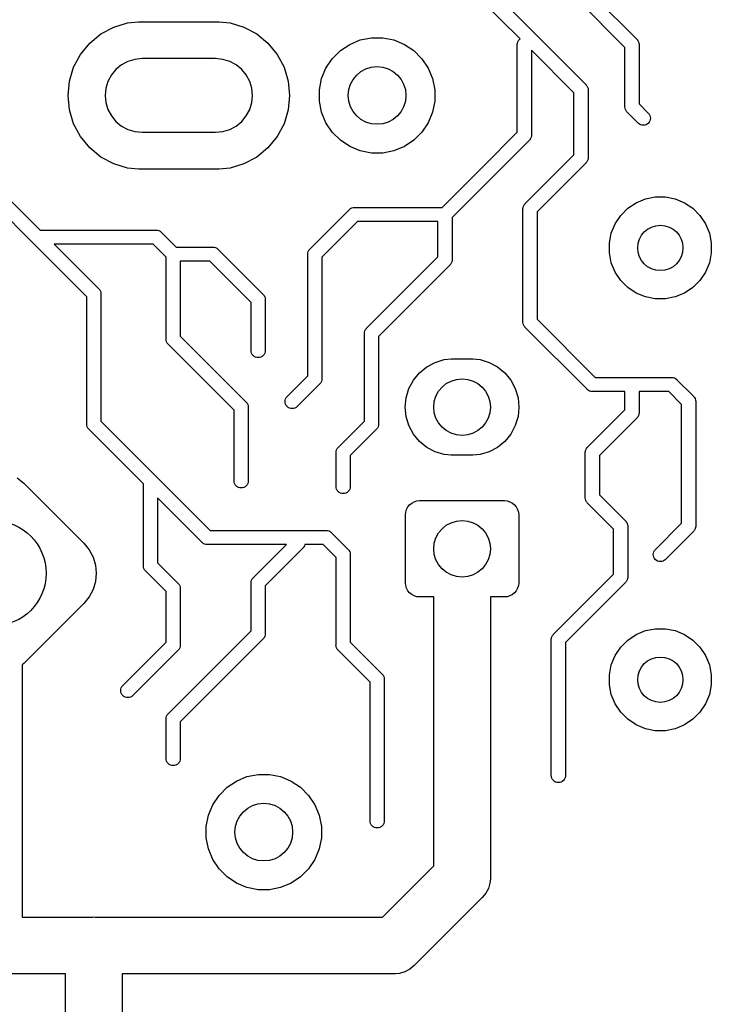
# Model space of a CAD drawing. Extents: x 5.02 to 6.67, y -5.6 to -2.91.
# Tile 7 of 9: x 6.19 to 6.67, y -4.96 to -4.28. Entities that reach past the tile are written whole.
import ezdxf

# ---------------------------------------------------------------- set-up
doc = ezdxf.new("R2010")
doc.units = 0
doc.header["$MEASUREMENT"] = 0
doc.layers.add('BLACK', color=7, linetype='CONTINUOUS')

msp = doc.modelspace()

# ---------------------------------------------------------------- linework, layer by layer
at = {"layer": 'BLACK', "linetype": 'CONTINUOUS'}
for p, q in [((6.58239, -4.25653), (6.61748, -4.29163)), ((6.53638, -4.29137), (6.5085, -4.26349)), ((6.52369, -4.26476), (6.58205, -4.32312)), ((6.60925, -4.29731), (6.5767, -4.26476)), ((6.25394, -4.28319), (6.26359, -4.28027)), ((6.26359, -4.28027), (6.27111, -4.27953)), ((6.27111, -4.27953), (6.32732, -4.27953)), ((6.32732, -4.27953), (6.33484, -4.28027)), ((6.33484, -4.28027), (6.34448, -4.28319)), ((6.23726, -4.29434), (6.24505, -4.28795)), ((6.24505, -4.28795), (6.25394, -4.28319)), ((6.34448, -4.28319), (6.35338, -4.28795)), ((6.35338, -4.28795), (6.36117, -4.29434)), ((6.23086, -4.30214), (6.23726, -4.29434)), ((6.36117, -4.29434), (6.36756, -4.30214)), ((6.41146, -4.29958), (6.41802, -4.29519)), ((6.41802, -4.29519), (6.42532, -4.29217)), ((6.42532, -4.29217), (6.43306, -4.29063)), ((6.43306, -4.29063), (6.44096, -4.29063)), ((6.44096, -4.29063), (6.4487, -4.29217)), ((6.4487, -4.29217), (6.45599, -4.29519)), ((6.45599, -4.29519), (6.46256, -4.29958)), ((6.53445, -4.29503), (6.53452, -4.29431)), ((6.53445, -4.35623), (6.53445, -4.29503)), ((6.53452, -4.29431), (6.5348, -4.29338)), ((6.5348, -4.29338), (6.53526, -4.29253)), ((6.53526, -4.29253), (6.53587, -4.29178)), ((6.53587, -4.29178), (6.53638, -4.29137)), ((6.61748, -4.29163), (6.61767, -4.29178)), ((6.61767, -4.29178), (6.61782, -4.29197)), ((6.61782, -4.29197), (6.61782, -4.29197)), ((6.61782, -4.29197), (6.61799, -4.29217)), ((6.61799, -4.29217), (6.61828, -4.29253)), ((6.61828, -4.29253), (6.61874, -4.29338)), ((6.61874, -4.29338), (6.61902, -4.29431)), ((6.61902, -4.29431), (6.61909, -4.29503)), ((6.61909, -4.29503), (6.61909, -4.29503)), ((6.61909, -4.29503), (6.61912, -4.29528)), ((6.61912, -4.29528), (6.61909, -4.29552)), ((6.61909, -4.29552), (6.61909, -4.33654)), ((6.22611, -4.31103), (6.23086, -4.30214)), ((6.36756, -4.30214), (6.37232, -4.31103)), ((6.40588, -4.30516), (6.41146, -4.29958)), ((6.46256, -4.29958), (6.46814, -4.30516)), ((6.57382, -4.32881), (6.54429, -4.29928)), ((6.54429, -4.29928), (6.54429, -4.35803)), ((6.60925, -4.33834), (6.60925, -4.29731)), ((6.2594, -4.30943), (6.25553, -4.31261)), ((6.26383, -4.30707), (6.2594, -4.30943)), ((6.26863, -4.30561), (6.26383, -4.30707)), ((6.27362, -4.30512), (6.26863, -4.30561)), ((6.3248, -4.30512), (6.27362, -4.30512)), ((6.3298, -4.30561), (6.3248, -4.30512)), ((6.3346, -4.30707), (6.3298, -4.30561)), ((6.33902, -4.30943), (6.3346, -4.30707)), ((6.3429, -4.31261), (6.33902, -4.30943)), ((6.40149, -4.31172), (6.40588, -4.30516)), ((6.46814, -4.30516), (6.47253, -4.31172)), ((6.22318, -4.32068), (6.22611, -4.31103)), ((6.25234, -4.31649), (6.24998, -4.32092)), ((6.25553, -4.31261), (6.25234, -4.31649)), ((6.34608, -4.31649), (6.3429, -4.31261)), ((6.34845, -4.32092), (6.34608, -4.31649)), ((6.37232, -4.31103), (6.37524, -4.32068)), ((6.39847, -4.31902), (6.40149, -4.31172)), ((6.47253, -4.31172), (6.47555, -4.31902)), ((6.22219, -4.33071), (6.22318, -4.32068)), ((6.24998, -4.32092), (6.24852, -4.32572)), ((6.3499, -4.32572), (6.34845, -4.32092)), ((6.37524, -4.32068), (6.37623, -4.33071)), ((6.39693, -4.32676), (6.39847, -4.31902)), ((6.47555, -4.31902), (6.47709, -4.32676)), ((6.58205, -4.32312), (6.58224, -4.32327)), ((6.58224, -4.32327), (6.58239, -4.32346)), ((6.24852, -4.32572), (6.24803, -4.33071)), ((6.35039, -4.33071), (6.3499, -4.32572)), ((6.39693, -4.33466), (6.39693, -4.32676)), ((6.47709, -4.32676), (6.47709, -4.33466)), ((6.57382, -4.37198), (6.57382, -4.32881)), ((6.58239, -4.32346), (6.58285, -4.32402)), ((6.58285, -4.32402), (6.58331, -4.32488)), ((6.58331, -4.32488), (6.58359, -4.32581)), ((6.58359, -4.32581), (6.58366, -4.32653)), ((6.58366, -4.32653), (6.58366, -4.32653)), ((6.58366, -4.32653), (6.58369, -4.32677)), ((6.58369, -4.32677), (6.58366, -4.32701)), ((6.58366, -4.32701), (6.58366, -4.37377)), ((6.22318, -4.34074), (6.22219, -4.33071)), ((6.24803, -4.33071), (6.24852, -4.3357)), ((6.24852, -4.3357), (6.24998, -4.3405)), ((6.34845, -4.3405), (6.3499, -4.3357)), ((6.3499, -4.3357), (6.35039, -4.33071)), ((6.37623, -4.33071), (6.37524, -4.34074)), ((6.39847, -4.3424), (6.39693, -4.33466)), ((6.47709, -4.33466), (6.47555, -4.3424)), ((6.61909, -4.33654), (6.6257, -4.34315)), ((6.22611, -4.35039), (6.22318, -4.34074)), ((6.24998, -4.3405), (6.25234, -4.34493)), ((6.34608, -4.34493), (6.34845, -4.3405)), ((6.37524, -4.34074), (6.37232, -4.35039)), ((6.40149, -4.34969), (6.39847, -4.3424)), ((6.47555, -4.3424), (6.47253, -4.34969)), ((6.60923, -4.33858), (6.60925, -4.33834)), ((6.60932, -4.33955), (6.60923, -4.33858)), ((6.6096, -4.34048), (6.60932, -4.33955)), ((6.61006, -4.34133), (6.6096, -4.34048)), ((6.61036, -4.3417), (6.61006, -4.34133)), ((6.61068, -4.34208), (6.61036, -4.3417)), ((6.61086, -4.34223), (6.61068, -4.34208)), ((6.61874, -4.35011), (6.61086, -4.34223)), ((6.6257, -4.34315), (6.62616, -4.34371)), ((6.62616, -4.34371), (6.62662, -4.34456)), ((6.23086, -4.35928), (6.22611, -4.35039)), ((6.25234, -4.34493), (6.25553, -4.3488)), ((6.25553, -4.3488), (6.2594, -4.35199)), ((6.33902, -4.35199), (6.3429, -4.3488)), ((6.3429, -4.3488), (6.34608, -4.34493)), ((6.37232, -4.35039), (6.36756, -4.35928)), ((6.40588, -4.35626), (6.40149, -4.34969)), ((6.47253, -4.34969), (6.46814, -4.35626)), ((6.6193, -4.35057), (6.61874, -4.35011)), ((6.62015, -4.35103), (6.6193, -4.35057)), ((6.62479, -4.35057), (6.62394, -4.35103)), ((6.62554, -4.34995), (6.62479, -4.35057)), ((6.62616, -4.3492), (6.62554, -4.34995)), ((6.62662, -4.34835), (6.62616, -4.3492)), ((6.62662, -4.34456), (6.6269, -4.34549)), ((6.6269, -4.34742), (6.62662, -4.34835)), ((6.6269, -4.34549), (6.62699, -4.34646)), ((6.62699, -4.34646), (6.6269, -4.34742)), ((6.2594, -4.35199), (6.26383, -4.35435)), ((6.26383, -4.35435), (6.26863, -4.35581)), ((6.26863, -4.35581), (6.27362, -4.3563)), ((6.27362, -4.3563), (6.3248, -4.3563)), ((6.3248, -4.3563), (6.3298, -4.35581)), ((6.3298, -4.35581), (6.3346, -4.35435)), ((6.3346, -4.35435), (6.33902, -4.35199)), ((6.41146, -4.36184), (6.40588, -4.35626)), ((6.46814, -4.35626), (6.46256, -4.36184)), ((6.51047, -4.38021), (6.53445, -4.35623)), ((6.62108, -4.35131), (6.62015, -4.35103)), ((6.62205, -4.3514), (6.62108, -4.35131)), ((6.62301, -4.35131), (6.62205, -4.3514)), ((6.62394, -4.35103), (6.62301, -4.35131)), ((6.23726, -4.36707), (6.23086, -4.35928)), ((6.36756, -4.35928), (6.36117, -4.36707)), ((6.41802, -4.36623), (6.41146, -4.36184)), ((6.46256, -4.36184), (6.45599, -4.36623)), ((6.54268, -4.36192), (6.51743, -4.38717)), ((6.54287, -4.36176), (6.54268, -4.36192)), ((6.54333, -4.3612), (6.54287, -4.36176)), ((6.54348, -4.36102), (6.54333, -4.3612)), ((6.54394, -4.36016), (6.54348, -4.36102)), ((6.54422, -4.35923), (6.54394, -4.36016)), ((6.54429, -4.35851), (6.54422, -4.35923)), ((6.54429, -4.35803), (6.54432, -4.35827)), ((6.54432, -4.35827), (6.54429, -4.35851)), ((6.54429, -4.35851), (6.54429, -4.35851)), ((6.24505, -4.37347), (6.23726, -4.36707)), ((6.36117, -4.36707), (6.35338, -4.37347)), ((6.42532, -4.36925), (6.41802, -4.36623)), ((6.43306, -4.37079), (6.42532, -4.36925)), ((6.44096, -4.37079), (6.43306, -4.37079)), ((6.4487, -4.36925), (6.44096, -4.37079)), ((6.45599, -4.36623), (6.4487, -4.36925)), ((6.25394, -4.37822), (6.24505, -4.37347)), ((6.35338, -4.37347), (6.34448, -4.37822)), ((6.54, -4.4058), (6.57382, -4.37198)), ((6.58205, -4.37767), (6.54823, -4.41149)), ((6.58224, -4.37751), (6.58205, -4.37767)), ((6.58239, -4.37733), (6.58224, -4.37751)), ((6.58282, -4.37681), (6.58239, -4.37732)), ((6.58239, -4.37732), (6.58239, -4.37733)), ((6.58285, -4.37676), (6.58282, -4.37681)), ((6.58331, -4.37591), (6.58285, -4.37676)), ((6.58359, -4.37498), (6.58331, -4.37591)), ((6.58366, -4.37426), (6.58359, -4.37498)), ((6.58366, -4.37377), (6.58369, -4.37402)), ((6.58369, -4.37402), (6.58366, -4.37426)), ((6.58366, -4.37426), (6.58366, -4.37426)), ((6.26359, -4.38115), (6.25394, -4.37822)), ((6.27111, -4.38189), (6.26359, -4.38115)), ((6.32732, -4.38189), (6.27111, -4.38189)), ((6.33484, -4.38115), (6.32732, -4.38189)), ((6.34448, -4.37822), (6.33484, -4.38115)), ((6.48221, -4.40846), (6.51047, -4.38021)), ((6.51047, -4.38021), (6.51047, -4.38021)), ((6.51743, -4.38717), (6.48917, -4.41542)), ((6.51743, -4.38717), (6.51743, -4.38717)), ((6.19714, -4.43244), (6.16992, -4.40523)), ((6.17815, -4.39954), (6.20283, -4.42421)), ((6.61127, -4.40909), (6.61707, -4.40521)), ((6.61707, -4.40521), (6.62352, -4.40254)), ((6.62352, -4.40254), (6.63037, -4.40118)), ((6.63037, -4.40118), (6.63735, -4.40118)), ((6.63735, -4.40118), (6.64419, -4.40254)), ((6.64419, -4.40254), (6.65064, -4.40521)), ((6.65064, -4.40521), (6.65645, -4.40909)), ((6.39039, -4.43729), (6.41761, -4.41008)), ((6.41761, -4.41008), (6.41776, -4.40989)), ((6.41776, -4.40989), (6.41795, -4.40974)), ((6.41795, -4.40974), (6.41851, -4.40927)), ((6.41795, -4.40974), (6.41795, -4.40974)), ((6.41851, -4.40927), (6.41937, -4.40882)), ((6.41851, -4.40927), (6.41851, -4.40927)), ((6.41851, -4.40927), (6.41851, -4.40927)), ((6.41937, -4.40882), (6.4203, -4.40854)), ((6.4203, -4.40854), (6.42102, -4.40846)), ((6.42102, -4.40846), (6.42126, -4.40844)), ((6.42102, -4.40846), (6.42102, -4.40846)), ((6.42126, -4.40844), (6.4215, -4.40846)), ((6.4215, -4.40846), (6.48221, -4.40846)), ((6.53836, -4.40945), (6.53839, -4.40921)), ((6.53839, -4.40969), (6.53836, -4.40945)), ((6.53839, -4.40921), (6.53846, -4.40848)), ((6.53839, -4.40921), (6.53839, -4.40921)), ((6.53839, -4.48795), (6.53839, -4.40969)), ((6.53846, -4.40848), (6.53874, -4.40756)), ((6.53874, -4.40756), (6.5392, -4.4067)), ((6.5392, -4.4067), (6.53981, -4.40595)), ((6.53981, -4.40595), (6.54, -4.4058)), ((6.54823, -4.41149), (6.54823, -4.48615)), ((6.60634, -4.41403), (6.61127, -4.40909)), ((6.65645, -4.40909), (6.66138, -4.41403)), ((6.4233, -4.41831), (6.39862, -4.44298)), ((6.47933, -4.41831), (6.4233, -4.41831)), ((6.47933, -4.44284), (6.47933, -4.41831)), ((6.48917, -4.41542), (6.48917, -4.44464)), ((6.60246, -4.41983), (6.60634, -4.41403)), ((6.66138, -4.41403), (6.66526, -4.41983)), ((6.20283, -4.42421), (6.28322, -4.42421)), ((6.28322, -4.42421), (6.28346, -4.42419)), ((6.28346, -4.42419), (6.28371, -4.42421)), ((6.28371, -4.42421), (6.28371, -4.42421)), ((6.28371, -4.42421), (6.28443, -4.42428)), ((6.28443, -4.42428), (6.28536, -4.42457)), ((6.28536, -4.42457), (6.28621, -4.42502)), ((6.28621, -4.42502), (6.28696, -4.42564)), ((6.28696, -4.42564), (6.28712, -4.42582)), ((6.28712, -4.42582), (6.29731, -4.43602)), ((6.59979, -4.42628), (6.60246, -4.41983)), ((6.66526, -4.41983), (6.66793, -4.42628)), ((6.19729, -4.43263), (6.19714, -4.43244)), ((6.19748, -4.43278), (6.19729, -4.43263)), ((6.23524, -4.47054), (6.19748, -4.43278)), ((6.19748, -4.43278), (6.19748, -4.43278)), ((6.19748, -4.43278), (6.19748, -4.43278)), ((6.59843, -4.43312), (6.59979, -4.42628)), ((6.66793, -4.42628), (6.66929, -4.43312)), ((6.28143, -4.43406), (6.21267, -4.43406)), ((6.21267, -4.43406), (6.24347, -4.46485)), ((6.29035, -4.44298), (6.28143, -4.43406)), ((6.29731, -4.43602), (6.32259, -4.43602)), ((6.32259, -4.43602), (6.32283, -4.436)), ((6.32283, -4.436), (6.32308, -4.43602)), ((6.32308, -4.43602), (6.32308, -4.43602)), ((6.32308, -4.43602), (6.3238, -4.43609)), ((6.3238, -4.43609), (6.32473, -4.43638)), ((6.32473, -4.43638), (6.32558, -4.43683)), ((6.32558, -4.43683), (6.32633, -4.43745)), ((6.32633, -4.43745), (6.32649, -4.43764)), ((6.32649, -4.43764), (6.35764, -4.46879)), ((6.38885, -4.43998), (6.38913, -4.43905)), ((6.38913, -4.43905), (6.38959, -4.4382)), ((6.38959, -4.4382), (6.3902, -4.43745)), ((6.3902, -4.43745), (6.39039, -4.43729)), ((6.59843, -4.4401), (6.59843, -4.43312)), ((6.66929, -4.43312), (6.66929, -4.4401)), ((6.29035, -4.49976), (6.29035, -4.44298)), ((6.3208, -4.44587), (6.3002, -4.44587)), ((6.3002, -4.44587), (6.3002, -4.49796)), ((6.34941, -4.47448), (6.3208, -4.44587)), ((6.38876, -4.44094), (6.38878, -4.4407)), ((6.38878, -4.44119), (6.38876, -4.44094)), ((6.38878, -4.4407), (6.38885, -4.43998)), ((6.38878, -4.4407), (6.38878, -4.4407)), ((6.38878, -4.52552), (6.38878, -4.44119)), ((6.39862, -4.44298), (6.39862, -4.52732)), ((6.42976, -4.49241), (6.47933, -4.44284)), ((6.4891, -4.44585), (6.48882, -4.44677)), ((6.48917, -4.44512), (6.4891, -4.44585)), ((6.48917, -4.44464), (6.4892, -4.44488)), ((6.4892, -4.44488), (6.48917, -4.44512)), ((6.48917, -4.44512), (6.48917, -4.44512)), ((6.59979, -4.44695), (6.59843, -4.4401)), ((6.66929, -4.4401), (6.66793, -4.44695)), ((6.48756, -4.44853), (6.43799, -4.4981)), ((6.48775, -4.44838), (6.48756, -4.44853)), ((6.4879, -4.44819), (6.48775, -4.44838)), ((6.48836, -4.44763), (6.4879, -4.44819)), ((6.4879, -4.44819), (6.4879, -4.44819)), ((6.48882, -4.44677), (6.48836, -4.44763)), ((6.60246, -4.4534), (6.59979, -4.44695)), ((6.66793, -4.44695), (6.66526, -4.4534)), ((6.60634, -4.4592), (6.60246, -4.4534)), ((6.61127, -4.46414), (6.60634, -4.4592)), ((6.66138, -4.4592), (6.65645, -4.46414)), ((6.66526, -4.4534), (6.66138, -4.4592)), ((6.24347, -4.46485), (6.24365, -4.46501)), ((6.24365, -4.46501), (6.24381, -4.46519)), ((6.24381, -4.46519), (6.24381, -4.46519)), ((6.24381, -4.46519), (6.24427, -4.46576)), ((6.24427, -4.46576), (6.24473, -4.46661)), ((6.24473, -4.46661), (6.24501, -4.46754)), ((6.61707, -4.46801), (6.61127, -4.46414)), ((6.65645, -4.46414), (6.65064, -4.46801)), ((6.23524, -4.55881), (6.23524, -4.47054)), ((6.24501, -4.46754), (6.24508, -4.46826)), ((6.24508, -4.46826), (6.24508, -4.46826)), ((6.24508, -4.46826), (6.2451, -4.4685)), ((6.2451, -4.4685), (6.24508, -4.46875)), ((6.24508, -4.46875), (6.24508, -4.55702)), ((6.35764, -4.46879), (6.35783, -4.46894)), ((6.35783, -4.46894), (6.35798, -4.46913)), ((6.35798, -4.46913), (6.35844, -4.46969)), ((6.35844, -4.46969), (6.35882, -4.4704)), ((6.35882, -4.4704), (6.3589, -4.47055)), ((6.3589, -4.47055), (6.35918, -4.47148)), ((6.35918, -4.47148), (6.35925, -4.4722)), ((6.35925, -4.4722), (6.35925, -4.4722)), ((6.35925, -4.4722), (6.35928, -4.47244)), ((6.35928, -4.47244), (6.35925, -4.47268)), ((6.35925, -4.47268), (6.35925, -4.50812)), ((6.62352, -4.47069), (6.61707, -4.46801)), ((6.63037, -4.47205), (6.62352, -4.47069)), ((6.63735, -4.47205), (6.63037, -4.47205)), ((6.64419, -4.47069), (6.63735, -4.47205)), ((6.65064, -4.46801), (6.64419, -4.47069)), ((6.34941, -4.50812), (6.34941, -4.47448)), ((6.54823, -4.48615), (6.58865, -4.52657)), ((6.42822, -4.4951), (6.4285, -4.49417)), ((6.4285, -4.49417), (6.42896, -4.49332)), ((6.42896, -4.49332), (6.42957, -4.49257)), ((6.42957, -4.49257), (6.42976, -4.49241)), ((6.53836, -4.48819), (6.53839, -4.48795)), ((6.53846, -4.48915), (6.53836, -4.48819)), ((6.53874, -4.49008), (6.53846, -4.48915)), ((6.5392, -4.49094), (6.53874, -4.49008)), ((6.53935, -4.49112), (6.5392, -4.49094)), ((6.53981, -4.49169), (6.53935, -4.49112)), ((6.54, -4.49184), (6.53981, -4.49169)), ((6.58296, -4.53481), (6.54, -4.49184)), ((6.29033, -4.5), (6.29035, -4.49976)), ((6.29043, -4.50096), (6.29033, -4.5)), ((6.29071, -4.50189), (6.29043, -4.50096)), ((6.3002, -4.49796), (6.34583, -4.54359)), ((6.42813, -4.49606), (6.42815, -4.49582)), ((6.42815, -4.4963), (6.42813, -4.49606)), ((6.42815, -4.49582), (6.42822, -4.4951)), ((6.42815, -4.49582), (6.42815, -4.49582)), ((6.42815, -4.55702), (6.42815, -4.4963)), ((6.43799, -4.4981), (6.43799, -4.55881)), ((6.29116, -4.50275), (6.29071, -4.50189)), ((6.29139, -4.50302), (6.29116, -4.50275)), ((6.29178, -4.5035), (6.29139, -4.50302)), ((6.29197, -4.50365), (6.29178, -4.5035)), ((6.3376, -4.54928), (6.29197, -4.50365)), ((6.34948, -4.50884), (6.34941, -4.50812)), ((6.34976, -4.50977), (6.34948, -4.50884)), ((6.35022, -4.51062), (6.34976, -4.50977)), ((6.35083, -4.51137), (6.35022, -4.51062)), ((6.35158, -4.51199), (6.35083, -4.51137)), ((6.35244, -4.51244), (6.35158, -4.51199)), ((6.35337, -4.51272), (6.35244, -4.51244)), ((6.35433, -4.51282), (6.35337, -4.51272)), ((6.3553, -4.51272), (6.35433, -4.51282)), ((6.35622, -4.51244), (6.3553, -4.51272)), ((6.35708, -4.51199), (6.35622, -4.51244)), ((6.35783, -4.51137), (6.35708, -4.51199)), ((6.35844, -4.51062), (6.35783, -4.51137)), ((6.3589, -4.50977), (6.35844, -4.51062)), ((6.35918, -4.50884), (6.3589, -4.50977)), ((6.35925, -4.50812), (6.35918, -4.50884)), ((6.47729, -4.51618), (6.4836, -4.51426)), ((6.4836, -4.51426), (6.48851, -4.51378)), ((6.48851, -4.51378), (6.50361, -4.51378)), ((6.50361, -4.51378), (6.50853, -4.51426)), ((6.50853, -4.51426), (6.51484, -4.51618)), ((6.46638, -4.52347), (6.47148, -4.51928)), ((6.47148, -4.51928), (6.47729, -4.51618)), ((6.51484, -4.51618), (6.52065, -4.51928)), ((6.52065, -4.51928), (6.52575, -4.52347)), ((6.3743, -4.54), (6.38878, -4.52552)), ((6.39855, -4.52852), (6.39827, -4.52945)), ((6.39862, -4.5278), (6.39855, -4.52852)), ((6.39862, -4.52732), (6.39865, -4.52756)), ((6.39865, -4.52756), (6.39862, -4.5278)), ((6.39862, -4.5278), (6.39862, -4.5278)), ((6.45909, -4.53438), (6.4622, -4.52856)), ((6.4622, -4.52856), (6.46638, -4.52347)), ((6.52575, -4.52347), (6.52993, -4.52856)), ((6.52993, -4.52856), (6.53304, -4.53438)), ((6.58865, -4.52657), (6.61393, -4.52657)), ((6.61393, -4.52657), (6.61417, -4.52655)), ((6.61417, -4.52655), (6.61441, -4.52657)), ((6.61441, -4.52657), (6.64149, -4.52657)), ((6.64149, -4.52657), (6.64173, -4.52655)), ((6.64173, -4.52655), (6.64197, -4.52657)), ((6.64197, -4.52657), (6.64197, -4.52657)), ((6.64197, -4.52657), (6.6427, -4.52665)), ((6.6427, -4.52665), (6.64362, -4.52693)), ((6.64362, -4.52693), (6.64448, -4.52738)), ((6.64448, -4.52738), (6.64523, -4.528)), ((6.64523, -4.528), (6.64538, -4.52819)), ((6.64538, -4.52819), (6.65685, -4.53966)), ((6.39701, -4.53121), (6.38126, -4.54696)), ((6.3972, -4.53106), (6.39701, -4.53121)), ((6.39735, -4.53087), (6.3972, -4.53106)), ((6.39781, -4.53031), (6.39735, -4.53087)), ((6.39735, -4.53087), (6.39735, -4.53087)), ((6.39827, -4.52945), (6.39781, -4.53031)), ((6.39781, -4.53031), (6.39781, -4.53031)), ((6.45718, -4.54068), (6.45909, -4.53438)), ((6.53304, -4.53438), (6.53495, -4.54068)), ((6.58312, -4.53499), (6.58296, -4.53481)), ((6.58331, -4.53515), (6.58312, -4.53499)), ((6.58387, -4.53561), (6.58331, -4.53515)), ((6.3731, -4.54234), (6.37338, -4.54141)), ((6.37338, -4.54141), (6.37384, -4.54056)), ((6.37384, -4.54056), (6.3743, -4.54)), ((6.45653, -4.54724), (6.45718, -4.54068)), ((6.53495, -4.54068), (6.53559, -4.54724)), ((6.58472, -4.53606), (6.58387, -4.53561)), ((6.58565, -4.53635), (6.58472, -4.53606)), ((6.58637, -4.53642), (6.58565, -4.53635)), ((6.58661, -4.53644), (6.58637, -4.53642)), ((6.58637, -4.53642), (6.58637, -4.53642)), ((6.58686, -4.53642), (6.58661, -4.53644)), ((6.60925, -4.53642), (6.58686, -4.53642)), ((6.60925, -4.54914), (6.60925, -4.53642)), ((6.63969, -4.53642), (6.61909, -4.53642)), ((6.61909, -4.53642), (6.61909, -4.55094)), ((6.64862, -4.54535), (6.63969, -4.53642)), ((6.65685, -4.53966), (6.65704, -4.53981)), ((6.65704, -4.53981), (6.65719, -4.54)), ((6.65719, -4.54), (6.65719, -4.54)), ((6.65719, -4.54), (6.65765, -4.54056)), ((6.65765, -4.54056), (6.65803, -4.54126)), ((6.65803, -4.54126), (6.65811, -4.54141)), ((6.65811, -4.54141), (6.65839, -4.54234)), ((6.34583, -4.54359), (6.34602, -4.54375)), ((6.34602, -4.54375), (6.34617, -4.54393)), ((6.34617, -4.54393), (6.34617, -4.54393)), ((6.34617, -4.54393), (6.34648, -4.54432)), ((6.34648, -4.54432), (6.34663, -4.5445)), ((6.34663, -4.5445), (6.34709, -4.54535)), ((6.34709, -4.54535), (6.34737, -4.54628)), ((6.34737, -4.54628), (6.34744, -4.547)), ((6.34744, -4.547), (6.34744, -4.547)), ((6.34744, -4.547), (6.34746, -4.54724)), ((6.34746, -4.54724), (6.34744, -4.54749)), ((6.34744, -4.54749), (6.34744, -4.59867)), ((6.37301, -4.54331), (6.3731, -4.54234)), ((6.3731, -4.54427), (6.37301, -4.54331)), ((6.37338, -4.5452), (6.3731, -4.54427)), ((6.37384, -4.54605), (6.37338, -4.5452)), ((6.37446, -4.5468), (6.37384, -4.54605)), ((6.37521, -4.54742), (6.37446, -4.5468)), ((6.37606, -4.54788), (6.37521, -4.54742)), ((6.37699, -4.54816), (6.37606, -4.54788)), ((6.37795, -4.54825), (6.37699, -4.54816)), ((6.37892, -4.54816), (6.37795, -4.54825)), ((6.37985, -4.54788), (6.37892, -4.54816)), ((6.3807, -4.54742), (6.37985, -4.54788)), ((6.38126, -4.54696), (6.3807, -4.54742)), ((6.45718, -4.5538), (6.45653, -4.54724)), ((6.53559, -4.54724), (6.53495, -4.5538)), ((6.64862, -4.62788), (6.64862, -4.54535)), ((6.65839, -4.54234), (6.65846, -4.54307)), ((6.65846, -4.54307), (6.65846, -4.54307)), ((6.65846, -4.54307), (6.65849, -4.54331)), ((6.65849, -4.54331), (6.65846, -4.54355)), ((6.65846, -4.54355), (6.65846, -4.62968)), ((6.3376, -4.59867), (6.3376, -4.54928)), ((6.45909, -4.56011), (6.45718, -4.5538)), ((6.53495, -4.5538), (6.53304, -4.56011)), ((6.58331, -4.57509), (6.60925, -4.54914)), ((6.61748, -4.55483), (6.59154, -4.58078)), ((6.61767, -4.55468), (6.61748, -4.55483)), ((6.61782, -4.55449), (6.61767, -4.55468)), ((6.61828, -4.55393), (6.61782, -4.55449)), ((6.61782, -4.55449), (6.61782, -4.55449)), ((6.61835, -4.5538), (6.61828, -4.55393)), ((6.61874, -4.55307), (6.61835, -4.5538)), ((6.61902, -4.55215), (6.61874, -4.55307)), ((6.61909, -4.55142), (6.61902, -4.55215)), ((6.61909, -4.55094), (6.61912, -4.55118)), ((6.61912, -4.55118), (6.61909, -4.55142)), ((6.61909, -4.55142), (6.61909, -4.55142)), ((6.23521, -4.55906), (6.23524, -4.55881)), ((6.23531, -4.56002), (6.23521, -4.55906)), ((6.23559, -4.56095), (6.23531, -4.56002)), ((6.23605, -4.5618), (6.23559, -4.56095)), ((6.2365, -4.56236), (6.23605, -4.5618)), ((6.23666, -4.56255), (6.2365, -4.56236)), ((6.23685, -4.56271), (6.23666, -4.56255)), ((6.27461, -4.60046), (6.23685, -4.56271)), ((6.24508, -4.55702), (6.28284, -4.59477)), ((6.42189, -4.56328), (6.42815, -4.55702)), ((6.43638, -4.56271), (6.42885, -4.57024)), ((6.43657, -4.56255), (6.43638, -4.56271)), ((6.43696, -4.56208), (6.43657, -4.56255)), ((6.43718, -4.5618), (6.43696, -4.56208)), ((6.43764, -4.56095), (6.43718, -4.5618)), ((6.43792, -4.56002), (6.43764, -4.56095)), ((6.43764, -4.56095), (6.43764, -4.56095)), ((6.43799, -4.5593), (6.43792, -4.56002)), ((6.43799, -4.55881), (6.43802, -4.55906)), ((6.43802, -4.55906), (6.43799, -4.5593)), ((6.43799, -4.5593), (6.43799, -4.5593)), ((6.4622, -4.56593), (6.45909, -4.56011)), ((6.53304, -4.56011), (6.52993, -4.56593)), ((6.41008, -4.57509), (6.42189, -4.56328)), ((6.42189, -4.56328), (6.42189, -4.56328)), ((6.46638, -4.57102), (6.4622, -4.56593)), ((6.52993, -4.56593), (6.52575, -4.57102)), ((6.40882, -4.57685), (6.40927, -4.57599)), ((6.40927, -4.57599), (6.40989, -4.57524)), ((6.40989, -4.57524), (6.41008, -4.57509)), ((6.42885, -4.57024), (6.41831, -4.58078)), ((6.42885, -4.57024), (6.42885, -4.57024)), ((6.47148, -4.5752), (6.46638, -4.57102)), ((6.47729, -4.57831), (6.47148, -4.5752)), ((6.52065, -4.5752), (6.51484, -4.57831)), ((6.52575, -4.57102), (6.52065, -4.5752)), ((6.58205, -4.57685), (6.5825, -4.57599)), ((6.5825, -4.57599), (6.58312, -4.57524)), ((6.58312, -4.57524), (6.58331, -4.57509)), ((6.40844, -4.57874), (6.40846, -4.5785)), ((6.40846, -4.57898), (6.40844, -4.57874)), ((6.40846, -4.5785), (6.40854, -4.57778)), ((6.40846, -4.5785), (6.40846, -4.5785)), ((6.40846, -4.6026), (6.40846, -4.57898)), ((6.40854, -4.57778), (6.40882, -4.57685)), ((6.41831, -4.58078), (6.41831, -4.6026)), ((6.4836, -4.58022), (6.47729, -4.57831)), ((6.48851, -4.58071), (6.4836, -4.58022)), ((6.50361, -4.58071), (6.48851, -4.58071)), ((6.50853, -4.58022), (6.50361, -4.58071)), ((6.51484, -4.57831), (6.50853, -4.58022)), ((6.58167, -4.57874), (6.58169, -4.5785)), ((6.58169, -4.57898), (6.58167, -4.57874)), ((6.58169, -4.5785), (6.58176, -4.57778)), ((6.58169, -4.5785), (6.58169, -4.5785)), ((6.58169, -4.60999), (6.58169, -4.57898)), ((6.58176, -4.57778), (6.58205, -4.57685)), ((6.59154, -4.58078), (6.59154, -4.6082)), ((6.18697, -4.59638), (6.19144, -4.60005)), ((6.28284, -4.59477), (6.28302, -4.59493)), ((6.28302, -4.59493), (6.28318, -4.59512)), ((6.28318, -4.59512), (6.28318, -4.59512)), ((6.28318, -4.59512), (6.28318, -4.59512)), ((6.28318, -4.59512), (6.32094, -4.63287)), ((6.19144, -4.60005), (6.2332, -4.64181)), ((6.27461, -4.65724), (6.27461, -4.60046)), ((6.33767, -4.59939), (6.3376, -4.59867)), ((6.33795, -4.60032), (6.33767, -4.59939)), ((6.33841, -4.60117), (6.33795, -4.60032)), ((6.33902, -4.60192), (6.33841, -4.60117)), ((6.33977, -4.60254), (6.33902, -4.60192)), ((6.34063, -4.60299), (6.33977, -4.60254)), ((6.34155, -4.60328), (6.34063, -4.60299)), ((6.34252, -4.60337), (6.34155, -4.60328)), ((6.34348, -4.60328), (6.34252, -4.60337)), ((6.34441, -4.60299), (6.34348, -4.60328)), ((6.34527, -4.60254), (6.34441, -4.60299)), ((6.34602, -4.60192), (6.34527, -4.60254)), ((6.34663, -4.60117), (6.34602, -4.60192)), ((6.34709, -4.60032), (6.34663, -4.60117)), ((6.34737, -4.59939), (6.34709, -4.60032)), ((6.34744, -4.59867), (6.34737, -4.59939)), ((6.40854, -4.60333), (6.40846, -4.6026)), ((6.40882, -4.60425), (6.40854, -4.60333)), ((6.41824, -4.60333), (6.41795, -4.60425)), ((6.41831, -4.6026), (6.41824, -4.60333)), ((6.31525, -4.6411), (6.28445, -4.61031)), ((6.28445, -4.61031), (6.28445, -4.65544)), ((6.40927, -4.60511), (6.40882, -4.60425)), ((6.40989, -4.60586), (6.40927, -4.60511)), ((6.41064, -4.60647), (6.40989, -4.60586)), ((6.41149, -4.60693), (6.41064, -4.60647)), ((6.41242, -4.60721), (6.41149, -4.60693)), ((6.41339, -4.60731), (6.41242, -4.60721)), ((6.41435, -4.60721), (6.41339, -4.60731)), ((6.41528, -4.60693), (6.41435, -4.60721)), ((6.41613, -4.60647), (6.41528, -4.60693)), ((6.41688, -4.60586), (6.41613, -4.60647)), ((6.4175, -4.60511), (6.41688, -4.60586)), ((6.41795, -4.60425), (6.4175, -4.60511)), ((6.58167, -4.61024), (6.58169, -4.60999)), ((6.58176, -4.6112), (6.58167, -4.61024)), ((6.59154, -4.6082), (6.60961, -4.62627)), ((6.45744, -4.61828), (6.45835, -4.61658)), ((6.45835, -4.61658), (6.45958, -4.61509)), ((6.45958, -4.61509), (6.46107, -4.61386)), ((6.46107, -4.61386), (6.46277, -4.61295)), ((6.46277, -4.61295), (6.46462, -4.61239)), ((6.46462, -4.61239), (6.46654, -4.6122)), ((6.46654, -4.6122), (6.52559, -4.6122)), ((6.52559, -4.6122), (6.52751, -4.61239)), ((6.52751, -4.61239), (6.52936, -4.61295)), ((6.52936, -4.61295), (6.53106, -4.61386)), ((6.53106, -4.61386), (6.53255, -4.61509)), ((6.53255, -4.61509), (6.53377, -4.61658)), ((6.53377, -4.61658), (6.53468, -4.61828)), ((6.58205, -4.61213), (6.58176, -4.6112)), ((6.5825, -4.61298), (6.58205, -4.61213)), ((6.58273, -4.61326), (6.5825, -4.61298)), ((6.58312, -4.61373), (6.58273, -4.61326)), ((6.58331, -4.61389), (6.58312, -4.61373)), ((6.60138, -4.63196), (6.58331, -4.61389)), ((6.45669, -4.62205), (6.45688, -4.62013)), ((6.45669, -4.66929), (6.45669, -4.62205)), ((6.45688, -4.62013), (6.45744, -4.61828)), ((6.53468, -4.61828), (6.53524, -4.62013)), ((6.53524, -4.62013), (6.53543, -4.62205)), ((6.53543, -4.62205), (6.53543, -4.66929)), ((6.60961, -4.62627), (6.6098, -4.62642)), ((6.6098, -4.62642), (6.60995, -4.62661)), ((6.60995, -4.62661), (6.61041, -4.62717)), ((6.61041, -4.62717), (6.61053, -4.62739)), ((6.61053, -4.62739), (6.61087, -4.62803)), ((6.61087, -4.62803), (6.61115, -4.62896)), ((6.61115, -4.62896), (6.61122, -4.62968)), ((6.61122, -4.62968), (6.61122, -4.62968)), ((6.61122, -4.62968), (6.61124, -4.62992)), ((6.61124, -4.62992), (6.61122, -4.63016)), ((6.61122, -4.63016), (6.61122, -4.66511)), ((6.63021, -4.6463), (6.64862, -4.62788)), ((6.65839, -4.63089), (6.65815, -4.63168)), ((6.65846, -4.63016), (6.65839, -4.63089)), ((6.65846, -4.62968), (6.65849, -4.62992)), ((6.65849, -4.62992), (6.65846, -4.63016)), ((6.65846, -4.63016), (6.65846, -4.63016)), ((6.32094, -4.63287), (6.38165, -4.63287)), ((6.38165, -4.63287), (6.38189, -4.63285)), ((6.38189, -4.63285), (6.38213, -4.63287)), ((6.38213, -4.63287), (6.40133, -4.63287)), ((6.40133, -4.63287), (6.40157, -4.63285)), ((6.40157, -4.63285), (6.40182, -4.63287)), ((6.40182, -4.63287), (6.40182, -4.63287)), ((6.40182, -4.63287), (6.40254, -4.63295)), ((6.40254, -4.63295), (6.40347, -4.63323)), ((6.40347, -4.63323), (6.40432, -4.63368)), ((6.40432, -4.63368), (6.40507, -4.6343)), ((6.40507, -4.6343), (6.40523, -4.63449)), ((6.40523, -4.63449), (6.4167, -4.64596)), ((6.60138, -4.66332), (6.60138, -4.63196)), ((6.65685, -4.63357), (6.63717, -4.65326)), ((6.65704, -4.63342), (6.65685, -4.63357)), ((6.65743, -4.63295), (6.65704, -4.63342)), ((6.65765, -4.63267), (6.65743, -4.63295)), ((6.65811, -4.63181), (6.65765, -4.63267)), ((6.65815, -4.63168), (6.65811, -4.63181)), ((6.2332, -4.64181), (6.23687, -4.64628)), ((6.3154, -4.64129), (6.31525, -4.6411)), ((6.31559, -4.64145), (6.3154, -4.64129)), ((6.31594, -4.64173), (6.31559, -4.64145)), ((6.31559, -4.64145), (6.31559, -4.64145)), ((6.31615, -4.64191), (6.31594, -4.64173)), ((6.31701, -4.64236), (6.31615, -4.64191)), ((6.31793, -4.64265), (6.31701, -4.64236)), ((6.31866, -4.64272), (6.31793, -4.64265)), ((6.3189, -4.64274), (6.31866, -4.64272)), ((6.31866, -4.64272), (6.31866, -4.64272)), ((6.31914, -4.64272), (6.3189, -4.64274)), ((6.37395, -4.64272), (6.31914, -4.64272)), ((6.35102, -4.66564), (6.37395, -4.64272)), ((6.386, -4.64448), (6.38554, -4.64504)), ((6.38604, -4.64441), (6.386, -4.64448)), ((6.38646, -4.64362), (6.38604, -4.64441)), ((6.38673, -4.64272), (6.38646, -4.64362)), ((6.39954, -4.64272), (6.38673, -4.64272)), ((6.40846, -4.65164), (6.39954, -4.64272)), ((6.23687, -4.64628), (6.2396, -4.65139)), ((6.2396, -4.65139), (6.24128, -4.65693)), ((6.3852, -4.64538), (6.35925, -4.67133)), ((6.38539, -4.64523), (6.3852, -4.64538)), ((6.38554, -4.64504), (6.38539, -4.64523)), ((6.38554, -4.64504), (6.38554, -4.64504)), ((6.40846, -4.71236), (6.40846, -4.65164)), ((6.4167, -4.64596), (6.41688, -4.64611)), ((6.41688, -4.64611), (6.41704, -4.6463)), ((6.41704, -4.6463), (6.41704, -4.6463)), ((6.41704, -4.6463), (6.4175, -4.64686)), ((6.4175, -4.64686), (6.41756, -4.64697)), ((6.41756, -4.64697), (6.41795, -4.64771)), ((6.41795, -4.64771), (6.41824, -4.64864)), ((6.41824, -4.64864), (6.41831, -4.64936)), ((6.41831, -4.64936), (6.41831, -4.64937)), ((6.41831, -4.64937), (6.41833, -4.64961)), ((6.41833, -4.64961), (6.41831, -4.64985)), ((6.41831, -4.64985), (6.41831, -4.71056)), ((6.62891, -4.64961), (6.62901, -4.64864)), ((6.62901, -4.65057), (6.62891, -4.64961)), ((6.62901, -4.64864), (6.62929, -4.64771)), ((6.62929, -4.6515), (6.62901, -4.65057)), ((6.62929, -4.64771), (6.62975, -4.64686)), ((6.62975, -4.65235), (6.62929, -4.6515)), ((6.62975, -4.64686), (6.63021, -4.6463)), ((6.24128, -4.65693), (6.24185, -4.66269)), ((6.27458, -4.65748), (6.27461, -4.65724)), ((6.27468, -4.65845), (6.27458, -4.65748)), ((6.27496, -4.65937), (6.27468, -4.65845)), ((6.28445, -4.65544), (6.29858, -4.66958)), ((6.63036, -4.6531), (6.62975, -4.65235)), ((6.63111, -4.65372), (6.63036, -4.6531)), ((6.63197, -4.65417), (6.63111, -4.65372)), ((6.63289, -4.65446), (6.63197, -4.65417)), ((6.63386, -4.65455), (6.63289, -4.65446)), ((6.63482, -4.65446), (6.63386, -4.65455)), ((6.63575, -4.65417), (6.63482, -4.65446)), ((6.63661, -4.65372), (6.63575, -4.65417)), ((6.63717, -4.65326), (6.63661, -4.65372)), ((6.24185, -4.66269), (6.24128, -4.66845)), ((6.27542, -4.66023), (6.27496, -4.65937)), ((6.27587, -4.66079), (6.27542, -4.66023)), ((6.27603, -4.66098), (6.27587, -4.66079)), ((6.27622, -4.66113), (6.27603, -4.66098)), ((6.29035, -4.67527), (6.27622, -4.66113)), ((6.55968, -4.70501), (6.60138, -4.66332)), ((6.61122, -4.66511), (6.61124, -4.66535)), ((6.61124, -4.66535), (6.61122, -4.6656)), ((6.24128, -4.66845), (6.2396, -4.67399)), ((6.29858, -4.66958), (6.29877, -4.66973)), ((6.29877, -4.66973), (6.29893, -4.66992)), ((6.29893, -4.66992), (6.29893, -4.66992)), ((6.29893, -4.66992), (6.29924, -4.6703)), ((6.29924, -4.6703), (6.29939, -4.67048)), ((6.29939, -4.67048), (6.29984, -4.67134)), ((6.29984, -4.67134), (6.30013, -4.67226)), ((6.34939, -4.66929), (6.34941, -4.66905)), ((6.34941, -4.66953), (6.34939, -4.66929)), ((6.34941, -4.66905), (6.34948, -4.66833)), ((6.34941, -4.66905), (6.34941, -4.66905)), ((6.34941, -4.70269), (6.34941, -4.66953)), ((6.34948, -4.66833), (6.34976, -4.6674)), ((6.34976, -4.6674), (6.35022, -4.66654)), ((6.35022, -4.66654), (6.35083, -4.66579)), ((6.35083, -4.66579), (6.35102, -4.66564)), ((6.35925, -4.67133), (6.35925, -4.70448)), ((6.45688, -4.67121), (6.45669, -4.66929)), ((6.45744, -4.67306), (6.45688, -4.67121)), ((6.53524, -4.67121), (6.53468, -4.67306)), ((6.53543, -4.66929), (6.53524, -4.67121)), ((6.60961, -4.669), (6.56791, -4.7107)), ((6.6098, -4.66885), (6.60961, -4.669)), ((6.61018, -4.66838), (6.6098, -4.66885)), ((6.61041, -4.6681), (6.61018, -4.66838)), ((6.61087, -4.66725), (6.61041, -4.6681)), ((6.61115, -4.66632), (6.61087, -4.66725)), ((6.61122, -4.6656), (6.61115, -4.66632)), ((6.61122, -4.6656), (6.61122, -4.6656)), ((6.2396, -4.67399), (6.23687, -4.67909)), ((6.29035, -4.71056), (6.29035, -4.67527)), ((6.30013, -4.67226), (6.3002, -4.67299)), ((6.3002, -4.67299), (6.3002, -4.67299)), ((6.3002, -4.67299), (6.30022, -4.67323)), ((6.30022, -4.67323), (6.3002, -4.67347)), ((6.3002, -4.67347), (6.3002, -4.71236)), ((6.45835, -4.67476), (6.45744, -4.67306)), ((6.45958, -4.67625), (6.45835, -4.67476)), ((6.46107, -4.67748), (6.45958, -4.67625)), ((6.46277, -4.67838), (6.46107, -4.67748)), ((6.46462, -4.67894), (6.46277, -4.67838)), ((6.46654, -4.67913), (6.46462, -4.67894)), ((6.52751, -4.67894), (6.52559, -4.67913)), ((6.52936, -4.67838), (6.52751, -4.67894)), ((6.53106, -4.67748), (6.52936, -4.67838)), ((6.53255, -4.67625), (6.53106, -4.67748)), ((6.53377, -4.67476), (6.53255, -4.67625)), ((6.53468, -4.67306), (6.53377, -4.67476)), ((6.2332, -4.68357), (6.19144, -4.72532)), ((6.23687, -4.67909), (6.2332, -4.68357)), ((6.47638, -4.67913), (6.46654, -4.67913)), ((6.47638, -4.86586), (6.47638, -4.67913)), ((6.52559, -4.67913), (6.51575, -4.67913)), ((6.51575, -4.67913), (6.51575, -4.87305)), ((6.29197, -4.76013), (6.34941, -4.70269)), ((6.35918, -4.70569), (6.3589, -4.70662)), ((6.35925, -4.70497), (6.35918, -4.70569)), ((6.35925, -4.70448), (6.35928, -4.70472)), ((6.35928, -4.70472), (6.35925, -4.70497)), ((6.35925, -4.70497), (6.35925, -4.70497)), ((6.55842, -4.70677), (6.55888, -4.70591)), ((6.55888, -4.70591), (6.5595, -4.70516)), ((6.5595, -4.70516), (6.55968, -4.70501)), ((6.61127, -4.70909), (6.61707, -4.70521)), ((6.61707, -4.70521), (6.62352, -4.70254)), ((6.62352, -4.70254), (6.63037, -4.70118)), ((6.63037, -4.70118), (6.63735, -4.70118)), ((6.63735, -4.70118), (6.64419, -4.70254)), ((6.64419, -4.70254), (6.65064, -4.70521)), ((6.65064, -4.70521), (6.65645, -4.70909)), ((6.26013, -4.74079), (6.29035, -4.71056)), ((6.3002, -4.71284), (6.30013, -4.71356)), ((6.35764, -4.70837), (6.3002, -4.76582)), ((6.3002, -4.71236), (6.30022, -4.7126)), ((6.30022, -4.7126), (6.3002, -4.71284)), ((6.3002, -4.71284), (6.3002, -4.71284)), ((6.35783, -4.70822), (6.35764, -4.70837)), ((6.35798, -4.70803), (6.35783, -4.70822)), ((6.35844, -4.70747), (6.35798, -4.70803)), ((6.35798, -4.70803), (6.35798, -4.70803)), ((6.35882, -4.70677), (6.35844, -4.70747)), ((6.3589, -4.70662), (6.35882, -4.70677)), ((6.40844, -4.7126), (6.40846, -4.71236)), ((6.40854, -4.71356), (6.40844, -4.7126)), ((6.41831, -4.71056), (6.42885, -4.7211)), ((6.55805, -4.70866), (6.55807, -4.70842)), ((6.55807, -4.7089), (6.55805, -4.70866)), ((6.55807, -4.70842), (6.55814, -4.7077)), ((6.55807, -4.70842), (6.55807, -4.70842)), ((6.55807, -4.80339), (6.55807, -4.7089)), ((6.55814, -4.7077), (6.55842, -4.70677)), ((6.56791, -4.7107), (6.56791, -4.80339)), ((6.60634, -4.71403), (6.61127, -4.70909)), ((6.65645, -4.70909), (6.66138, -4.71403)), ((6.29858, -4.71625), (6.26709, -4.74775)), ((6.29877, -4.7161), (6.29858, -4.71625)), ((6.29916, -4.71562), (6.29877, -4.7161)), ((6.29939, -4.71535), (6.29916, -4.71562)), ((6.29984, -4.71449), (6.29939, -4.71535)), ((6.30013, -4.71356), (6.29984, -4.71449)), ((6.29984, -4.71449), (6.29984, -4.71449)), ((6.40882, -4.71449), (6.40854, -4.71356)), ((6.40927, -4.71535), (6.40882, -4.71449)), ((6.40973, -4.7159), (6.40927, -4.71535)), ((6.40989, -4.7161), (6.40973, -4.7159)), ((6.41008, -4.71625), (6.40989, -4.7161)), ((6.42189, -4.72806), (6.41008, -4.71625)), ((6.59979, -4.72628), (6.60246, -4.71983)), ((6.60246, -4.71983), (6.60634, -4.71403)), ((6.66138, -4.71403), (6.66526, -4.71983)), ((6.66526, -4.71983), (6.66793, -4.72628)), ((6.19144, -4.72532), (6.19025, -4.7263)), ((6.19025, -4.7263), (6.19025, -4.90157)), ((6.42885, -4.7211), (6.42885, -4.7211)), ((6.42885, -4.7211), (6.44032, -4.73257)), ((6.59843, -4.73312), (6.59979, -4.72628)), ((6.66793, -4.72628), (6.66929, -4.73312)), ((6.43209, -4.73826), (6.42189, -4.72806)), ((6.42189, -4.72806), (6.42189, -4.72806)), ((6.44032, -4.73257), (6.4405, -4.73272)), ((6.4405, -4.73272), (6.44066, -4.73291)), ((6.44066, -4.73291), (6.44066, -4.73291)), ((6.44066, -4.73291), (6.44112, -4.73347)), ((6.44112, -4.73347), (6.44139, -4.73397)), ((6.59843, -4.7401), (6.59843, -4.73312)), ((6.66929, -4.73312), (6.66929, -4.7401)), ((6.43209, -4.83489), (6.43209, -4.73826)), ((6.44139, -4.73397), (6.44158, -4.73433)), ((6.44158, -4.73433), (6.44186, -4.73526)), ((6.44186, -4.73526), (6.44193, -4.73598)), ((6.44193, -4.73598), (6.44193, -4.73598)), ((6.44193, -4.73598), (6.44195, -4.73622)), ((6.44195, -4.73622), (6.44193, -4.73646)), ((6.44193, -4.73646), (6.44193, -4.83489)), ((6.59979, -4.74695), (6.59843, -4.7401)), ((6.66929, -4.7401), (6.66793, -4.74695)), ((6.25883, -4.74409), (6.25893, -4.74313)), ((6.25893, -4.74506), (6.25883, -4.74409)), ((6.25893, -4.74313), (6.25921, -4.7422)), ((6.25921, -4.74599), (6.25893, -4.74506)), ((6.25921, -4.7422), (6.25967, -4.74135)), ((6.25967, -4.74684), (6.25921, -4.74599)), ((6.25967, -4.74135), (6.26013, -4.74079)), ((6.26028, -4.74759), (6.25967, -4.74684)), ((6.60246, -4.7534), (6.59979, -4.74695)), ((6.66793, -4.74695), (6.66526, -4.7534)), ((6.26103, -4.74821), (6.26028, -4.74759)), ((6.26189, -4.74866), (6.26103, -4.74821)), ((6.26281, -4.74894), (6.26189, -4.74866)), ((6.26378, -4.74904), (6.26281, -4.74894)), ((6.26474, -4.74894), (6.26378, -4.74904)), ((6.26567, -4.74866), (6.26474, -4.74894)), ((6.26653, -4.74821), (6.26567, -4.74866)), ((6.26709, -4.74775), (6.26653, -4.74821)), ((6.60634, -4.7592), (6.60246, -4.7534)), ((6.66526, -4.7534), (6.66138, -4.7592)), ((6.29071, -4.76189), (6.29116, -4.76103)), ((6.29116, -4.76103), (6.29178, -4.76028)), ((6.29178, -4.76028), (6.29197, -4.76013)), ((6.61127, -4.76414), (6.60634, -4.7592)), ((6.66138, -4.7592), (6.65645, -4.76414)), ((6.29033, -4.76378), (6.29035, -4.76354)), ((6.29035, -4.76402), (6.29033, -4.76378)), ((6.29035, -4.76354), (6.29043, -4.76281)), ((6.29035, -4.76354), (6.29035, -4.76354)), ((6.29035, -4.79158), (6.29035, -4.76402)), ((6.29043, -4.76281), (6.29071, -4.76189)), ((6.3002, -4.76582), (6.3002, -4.79158)), ((6.61707, -4.76801), (6.61127, -4.76414)), ((6.65645, -4.76414), (6.65064, -4.76801)), ((6.62352, -4.77069), (6.61707, -4.76801)), ((6.63037, -4.77205), (6.62352, -4.77069)), ((6.63735, -4.77205), (6.63037, -4.77205)), ((6.64419, -4.77069), (6.63735, -4.77205)), ((6.65064, -4.76801), (6.64419, -4.77069)), ((6.29043, -4.7923), (6.29035, -4.79158)), ((6.29071, -4.79323), (6.29043, -4.7923)), ((6.29116, -4.79409), (6.29071, -4.79323)), ((6.29178, -4.79484), (6.29116, -4.79409)), ((6.29253, -4.79545), (6.29178, -4.79484)), ((6.29877, -4.79484), (6.29802, -4.79545)), ((6.29939, -4.79409), (6.29877, -4.79484)), ((6.29984, -4.79323), (6.29939, -4.79409)), ((6.30013, -4.7923), (6.29984, -4.79323)), ((6.3002, -4.79158), (6.30013, -4.7923)), ((6.29338, -4.79591), (6.29253, -4.79545)), ((6.29431, -4.79619), (6.29338, -4.79591)), ((6.29528, -4.79628), (6.29431, -4.79619)), ((6.29624, -4.79619), (6.29528, -4.79628)), ((6.29717, -4.79591), (6.29624, -4.79619)), ((6.29802, -4.79545), (6.29717, -4.79591)), ((6.33272, -4.81139), (6.33928, -4.807)), ((6.33928, -4.807), (6.34658, -4.80398)), ((6.34658, -4.80398), (6.35432, -4.80244)), ((6.35432, -4.80244), (6.36222, -4.80244)), ((6.36222, -4.80244), (6.36996, -4.80398)), ((6.36996, -4.80398), (6.37725, -4.807)), ((6.37725, -4.807), (6.38382, -4.81139)), ((6.55814, -4.80411), (6.55807, -4.80339)), ((6.55842, -4.80504), (6.55814, -4.80411)), ((6.55888, -4.8059), (6.55842, -4.80504)), ((6.5595, -4.80665), (6.55888, -4.8059)), ((6.56024, -4.80726), (6.5595, -4.80665)), ((6.5611, -4.80772), (6.56024, -4.80726)), ((6.56203, -4.808), (6.5611, -4.80772)), ((6.56299, -4.80809), (6.56203, -4.808)), ((6.56396, -4.808), (6.56299, -4.80809)), ((6.56488, -4.80772), (6.56396, -4.808)), ((6.56574, -4.80726), (6.56488, -4.80772)), ((6.56649, -4.80665), (6.56574, -4.80726)), ((6.5671, -4.8059), (6.56649, -4.80665)), ((6.56756, -4.80504), (6.5671, -4.8059)), ((6.56784, -4.80411), (6.56756, -4.80504)), ((6.56791, -4.80339), (6.56784, -4.80411)), ((6.32714, -4.81697), (6.33272, -4.81139)), ((6.38382, -4.81139), (6.3894, -4.81697)), ((6.32275, -4.82354), (6.32714, -4.81697)), ((6.3894, -4.81697), (6.39379, -4.82354)), ((6.31973, -4.83083), (6.32275, -4.82354)), ((6.39379, -4.82354), (6.39681, -4.83083)), ((6.31819, -4.83857), (6.31973, -4.83083)), ((6.39681, -4.83083), (6.39835, -4.83857)), ((6.43216, -4.83561), (6.43209, -4.83489)), ((6.43244, -4.83654), (6.43216, -4.83561)), ((6.44186, -4.83561), (6.44158, -4.83654)), ((6.44193, -4.83489), (6.44186, -4.83561)), ((6.31819, -4.84647), (6.31819, -4.83857)), ((6.39835, -4.83857), (6.39835, -4.84647)), ((6.4329, -4.83739), (6.43244, -4.83654)), ((6.43351, -4.83814), (6.4329, -4.83739)), ((6.43426, -4.83876), (6.43351, -4.83814)), ((6.43512, -4.83921), (6.43426, -4.83876)), ((6.43604, -4.8395), (6.43512, -4.83921)), ((6.43701, -4.83959), (6.43604, -4.8395)), ((6.43797, -4.8395), (6.43701, -4.83959)), ((6.4389, -4.83921), (6.43797, -4.8395)), ((6.43976, -4.83876), (6.4389, -4.83921)), ((6.4405, -4.83814), (6.43976, -4.83876)), ((6.44112, -4.83739), (6.4405, -4.83814)), ((6.44158, -4.83654), (6.44112, -4.83739)), ((6.31973, -4.85421), (6.31819, -4.84647)), ((6.39835, -4.84647), (6.39681, -4.85421)), ((6.32275, -4.8615), (6.31973, -4.85421)), ((6.39681, -4.85421), (6.39379, -4.8615)), ((6.32714, -4.86807), (6.32275, -4.8615)), ((6.39379, -4.8615), (6.3894, -4.86807)), ((6.33272, -4.87365), (6.32714, -4.86807)), ((6.3894, -4.86807), (6.38382, -4.87365)), ((6.44067, -4.90157), (6.47638, -4.86586)), ((6.33928, -4.87804), (6.33272, -4.87365)), ((6.38382, -4.87365), (6.37725, -4.87804)), ((6.51575, -4.87498), (6.51546, -4.87787)), ((6.51575, -4.87305), (6.51584, -4.87402)), ((6.51584, -4.87402), (6.51575, -4.87498)), ((6.51575, -4.87498), (6.51575, -4.87498)), ((6.34658, -4.88106), (6.33928, -4.87804)), ((6.35432, -4.8826), (6.34658, -4.88106)), ((6.36222, -4.8826), (6.35432, -4.8826)), ((6.36996, -4.88106), (6.36222, -4.8826)), ((6.37725, -4.87804), (6.36996, -4.88106)), ((6.51434, -4.88159), (6.51251, -4.88501)), ((6.51546, -4.87787), (6.51434, -4.88159)), ((6.5093, -4.88862), (6.46342, -4.9345)), ((6.51005, -4.888), (6.5093, -4.88862)), ((6.51251, -4.88501), (6.51005, -4.888)), ((6.19025, -4.90157), (6.23919, -4.90157)), ((6.23919, -4.90157), (6.24016, -4.90148)), ((6.24016, -4.90148), (6.24112, -4.90157)), ((6.24112, -4.90157), (6.44067, -4.90157)), ((6.45981, -4.93771), (6.45639, -4.93953)), ((6.46281, -4.93525), (6.45981, -4.93771)), ((6.46342, -4.9345), (6.46281, -4.93525)), ((6.22047, -4.94094), (6.17026, -4.94094)), ((6.22047, -5.07393), (6.22047, -4.94094)), ((6.44785, -4.94094), (6.25984, -4.94094)), ((6.25984, -4.94094), (6.25984, -5.07393)), ((6.44882, -4.94104), (6.44785, -4.94094)), ((6.44979, -4.94094), (6.44882, -4.94104)), ((6.45268, -4.94066), (6.44979, -4.94094)), ((6.45639, -4.93953), (6.45268, -4.94066))]:
    msp.add_line(p, q, dxfattribs=at)
at = {"layer": 'BLACK'}
for centre, radius in [((6.43701, -4.33071), 0.02004), ((6.63386, -4.43661), 0.01575), ((6.49606, -4.54724), 0.01969), ((6.17056, -4.66269), 0.03642), ((6.49606, -4.64567), 0.01969), ((6.63386, -4.73661), 0.01575), ((6.35827, -4.84252), 0.02004)]:
    msp.add_circle(centre, radius, dxfattribs=at)

doc.saveas('drawing.dxf')
